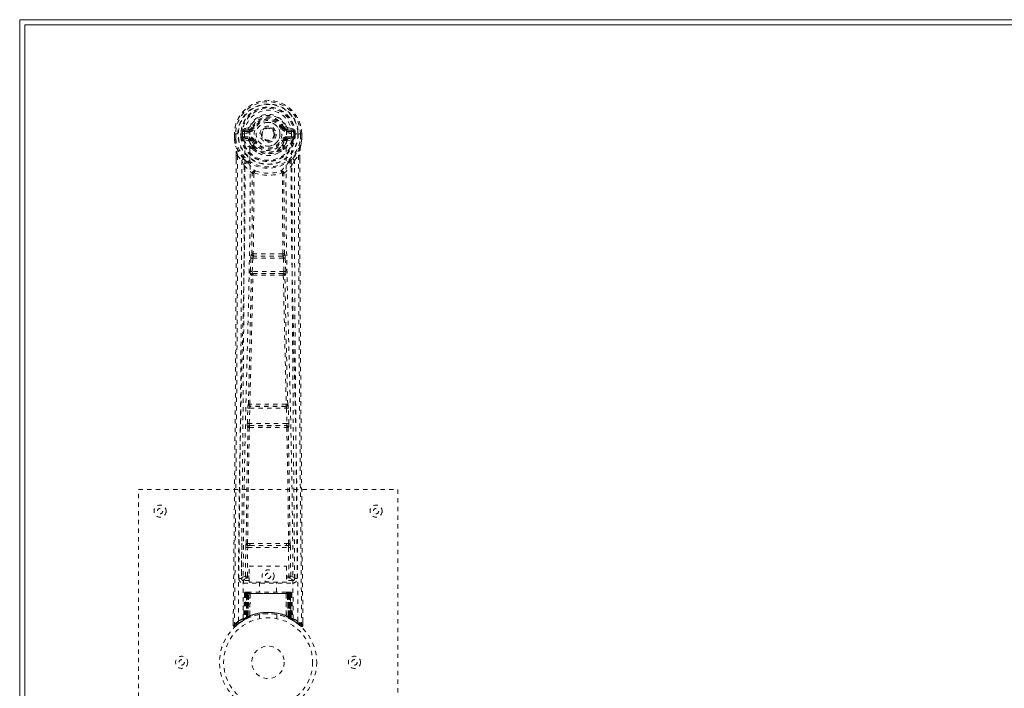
# Model space of a CAD drawing. Header units: inches. Extents: x 25.1 to 108.6, y 43.8 to 73.6.
# Tile 2 of 7: x 25.1 to 47.9, y 58.1 to 73.6. Entities that reach past the tile are written whole.
import ezdxf

# ---------------------------------------------------------------- set-up
doc = ezdxf.new("R2010")
doc.units = ezdxf.units.IN
doc.header["$MEASUREMENT"] = 0
doc.linetypes.add('SLD-Dashed', pattern=[0.075, 0.05, -0.025])
doc.linetypes.add('SLD-Solid', pattern=[0])

msp = doc.modelspace()

# ---------------------------------------------------------------- linework, layer by layer
at = {"color": 7, "linetype": 'SLD-Solid', "lineweight": 15}
for p, q in [((25.106, 73.561), (108.606, 73.561)), ((25.106, 43.811), (25.106, 73.561)), ((25.224, 73.443), (25.224, 43.929)), ((108.488, 73.443), (25.224, 73.443)), ((25.224, 73.443), (108.488, 73.443)), ((25.224, 43.929), (25.224, 73.443))]:
    msp.add_line(p, q, dxfattribs=at)
at = {"color": 7, "linetype": 'SLD-Dashed', "lineweight": 0}
for p, q in [((30.081, 70.918), (30.077, 70.917)), ((30.077, 70.917), (30.077, 70.8)), ((30.078, 70.918), (30.078, 70.8)), ((30.134, 70.917), (30.081, 70.918)), ((30.106, 70.916), (30.107, 70.801)), ((30.157, 70.917), (30.134, 70.917)), ((30.163, 70.917), (30.157, 70.917)), ((30.313, 70.917), (30.163, 70.917)), ((30.228, 70.844), (30.228, 70.916)), ((30.263, 70.916), (30.257, 70.916)), ((30.257, 70.916), (30.258, 70.845)), ((30.263, 70.838), (30.263, 70.916)), ((30.4, 71.061), (30.281, 71.037)), ((30.311, 71.001), (30.427, 71.022)), ((30.311, 71.001), (30.311, 70.971)), ((30.427, 71.001), (30.311, 71.001)), ((30.427, 70.971), (30.311, 70.971)), ((30.427, 71.022), (30.427, 71.001)), ((30.427, 70.971), (30.427, 71.001)), ((30.433, 71.088), (30.487, 71.065)), ((30.483, 71.057), (30.487, 71.065)), ((30.487, 71.065), (30.509, 71.056)), ((31.012, 70.919), (31.013, 70.91)), ((31.013, 70.91), (31.012, 70.895)), ((31.203, 71.056), (31.225, 71.065)), ((31.225, 71.065), (31.229, 71.057)), ((31.285, 71.022), (31.401, 71.001)), ((31.285, 71.022), (31.285, 71.001)), ((31.401, 71.001), (31.285, 71.001)), ((31.285, 70.971), (31.285, 71.001)), ((31.401, 70.971), (31.285, 70.971)), ((31.432, 71.037), (31.313, 71.061)), ((31.399, 70.917), (31.399, 70.917)), ((31.55, 70.917), (31.399, 70.917)), ((31.401, 70.971), (31.401, 71.001)), ((31.449, 70.838), (31.45, 70.916)), ((31.45, 70.916), (31.455, 70.916)), ((31.455, 70.845), (31.455, 70.916)), ((31.485, 70.916), (31.484, 70.844)), ((31.485, 70.916), (31.485, 70.916)), ((31.556, 70.917), (31.55, 70.917)), ((31.579, 70.917), (31.556, 70.917)), ((31.632, 70.918), (31.579, 70.917)), ((31.606, 70.801), (31.606, 70.916)), ((31.636, 70.917), (31.632, 70.918)), ((31.634, 70.8), (31.635, 70.918)), ((31.636, 70.917), (31.635, 70.8)), ((30.077, 70.8), (30.077, 70.796)), ((30.228, 70.844), (30.258, 70.845)), ((30.228, 70.844), (30.228, 70.844)), ((30.258, 70.845), (30.263, 70.826)), ((30.263, 70.826), (30.263, 70.838)), ((30.269, 70.801), (30.273, 70.797)), ((30.283, 70.786), (30.273, 70.797)), ((30.283, 70.786), (30.398, 70.765)), ((30.298, 70.849), (30.298, 70.819)), ((30.298, 70.849), (30.427, 70.849)), ((30.427, 70.794), (30.298, 70.819)), ((30.298, 70.819), (30.427, 70.819)), ((30.427, 70.849), (30.427, 70.819)), ((30.427, 70.794), (30.427, 70.819)), ((30.482, 70.753), (30.475, 70.765)), ((30.509, 70.765), (30.482, 70.753)), ((31.23, 70.753), (31.203, 70.765)), ((31.237, 70.765), (31.23, 70.753)), ((31.285, 70.849), (31.285, 70.819)), ((31.285, 70.849), (31.414, 70.849)), ((31.414, 70.819), (31.285, 70.794)), ((31.285, 70.794), (31.285, 70.819)), ((31.285, 70.819), (31.414, 70.819)), ((31.314, 70.765), (31.43, 70.786)), ((31.414, 70.819), (31.414, 70.849)), ((31.43, 70.786), (31.429, 70.786)), ((31.44, 70.797), (31.43, 70.786)), ((31.43, 70.786), (31.43, 70.786)), ((31.44, 70.797), (31.443, 70.801)), ((31.454, 70.845), (31.449, 70.826)), ((31.449, 70.826), (31.449, 70.838)), ((31.484, 70.844), (31.484, 70.844)), ((31.635, 70.796), (31.635, 70.8)), ((30.485, 70.605), (30.484, 70.627)), ((30.503, 70.559), (30.492, 70.577)), ((30.508, 70.632), (30.508, 70.61)), ((31.204, 70.61), (31.204, 70.632)), ((31.221, 70.577), (31.209, 70.559)), ((31.228, 70.605), (31.228, 70.627)), ((30.12, 70.418), (30.119, 70.316)), ((30.121, 70.417), (30.121, 70.316)), ((30.149, 70.417), (30.245, 70.302)), ((30.305, 70.189), (30.245, 70.302)), ((31.467, 70.302), (31.408, 70.189)), ((31.467, 70.302), (31.563, 70.417)), ((31.592, 70.329), (31.592, 70.417)), ((31.593, 70.418), (31.593, 70.329)), ((30.446, 67.737), (30.458, 68.045)), ((30.458, 68.045), (30.46, 68.079)), ((30.477, 68.136), (30.476, 68.135)), ((30.49, 67.735), (30.502, 68.044)), ((30.502, 68.044), (31.21, 68.044)), ((30.52, 68.089), (30.521, 68.089)), ((31.192, 68.089), (30.52, 68.089)), ((31.191, 68.089), (31.192, 68.089)), ((31.21, 68.044), (31.222, 67.735)), ((31.236, 68.135), (31.235, 68.136)), ((31.255, 68.045), (31.252, 68.079)), ((31.267, 67.737), (31.255, 68.045)), ((31.222, 67.735), (30.49, 67.735)), ((30.469, 67.643), (30.456, 67.647)), ((30.513, 67.686), (30.5, 67.69)), ((30.5, 67.69), (31.212, 67.69)), ((31.212, 67.69), (31.199, 67.686)), ((31.244, 67.643), (31.257, 67.647)), ((30.376, 64.214), (30.387, 64.567)), ((30.401, 64.657), (30.4, 64.657)), ((30.421, 64.213), (30.432, 64.566)), ((30.432, 64.566), (31.281, 64.566)), ((30.445, 64.611), (30.445, 64.611)), ((31.267, 64.611), (30.445, 64.611)), ((31.267, 64.611), (31.267, 64.611)), ((31.281, 64.566), (31.291, 64.213)), ((31.312, 64.657), (31.311, 64.657)), ((31.336, 64.214), (31.325, 64.567)), ((30.383, 64.124), (30.389, 64.122)), ((31.291, 64.213), (30.421, 64.213)), ((30.434, 64.165), (30.428, 64.168)), ((30.428, 64.168), (31.284, 64.168)), ((31.284, 64.168), (31.278, 64.165)), ((31.323, 64.122), (31.329, 64.124)), ((27.856, 54.686), (27.856, 62.686)), ((27.856, 62.686), (33.856, 62.686)), ((33.856, 62.686), (33.856, 54.686)), ((30.247, 61.443), (30.24, 60.629)), ((30.332, 60.683), (30.339, 61.343)), ((30.377, 60.683), (30.384, 61.343)), ((30.43, 61.434), (30.381, 61.433)), ((30.384, 61.343), (31.329, 61.343)), ((30.393, 61.387), (30.44, 61.387)), ((30.44, 61.387), (31.272, 61.387)), ((31.272, 61.387), (31.32, 61.387)), ((31.331, 61.433), (31.282, 61.434)), ((31.329, 61.343), (31.336, 60.683)), ((31.38, 60.683), (31.373, 61.343)), ((31.472, 60.629), (31.465, 61.443)), ((30.419, 60.91), (31.28, 60.91)), ((30.419, 60.544), (30.419, 60.91)), ((31.28, 60.91), (31.28, 60.544)), ((30.24, 60.63), (30.24, 60.628)), ((30.24, 60.628), (30.24, 60.619)), ((30.377, 60.638), (30.377, 60.683)), ((30.419, 60.683), (30.377, 60.683)), ((30.419, 60.638), (30.377, 60.638)), ((31.28, 60.683), (31.336, 60.683)), ((31.28, 60.638), (31.336, 60.638)), ((31.38, 60.683), (31.336, 60.683)), ((31.336, 60.638), (31.336, 60.683)), ((31.472, 60.628), (31.473, 60.63)), ((31.472, 60.619), (31.472, 60.628)), ((30.239, 60.626), (30.243, 60.609)), ((30.284, 60.581), (30.284, 60.52)), ((30.419, 60.581), (30.284, 60.581)), ((30.284, 60.52), (31.428, 60.52)), ((31.28, 60.544), (30.419, 60.544)), ((30.661, 60.544), (30.661, 60.311)), ((31.051, 60.311), (31.051, 60.544)), ((31.428, 60.581), (31.28, 60.581)), ((31.428, 60.52), (31.428, 60.581)), ((31.47, 60.609), (31.473, 60.626)), ((30.31, 60.282), (30.289, 59.677)), ((30.323, 60.282), (30.302, 59.685)), ((30.323, 60.282), (30.31, 60.282)), ((30.344, 60.286), (30.321, 59.692)), ((30.342, 60.282), (30.321, 59.695)), ((30.34, 60.311), (30.337, 60.311)), ((30.342, 60.311), (30.342, 60.311)), ((30.408, 60.282), (30.342, 60.282)), ((30.349, 60.282), (30.348, 59.725)), ((30.349, 60.311), (30.349, 60.309)), ((30.354, 60.311), (30.349, 60.311)), ((30.363, 60.311), (30.353, 60.311)), ((30.354, 60.282), (31.359, 60.282)), ((30.354, 59.728), (30.354, 60.282)), ((30.362, 59.732), (30.362, 60.282)), ((30.367, 60.311), (30.363, 60.311)), ((30.366, 60.282), (30.366, 59.734)), ((31.346, 60.282), (30.366, 60.282)), ((30.438, 60.311), (30.371, 60.311)), ((30.381, 60.282), (30.38, 59.74)), ((30.384, 60.282), (30.381, 60.282)), ((30.384, 60.282), (31.328, 60.282)), ((30.384, 59.742), (30.384, 60.282)), ((30.389, 59.731), (30.408, 60.282)), ((30.41, 60.282), (30.39, 59.731)), ((30.408, 60.282), (30.41, 60.282)), ((30.433, 59.759), (30.438, 60.284)), ((30.44, 60.282), (30.435, 59.761)), ((30.44, 60.282), (30.438, 60.284)), ((31.272, 60.311), (30.44, 60.311)), ((31.273, 60.282), (30.44, 60.282)), ((31.274, 60.284), (31.273, 60.282)), ((31.277, 59.761), (31.273, 60.282)), ((31.341, 60.311), (31.274, 60.311)), ((31.274, 60.284), (31.279, 59.759)), ((31.303, 60.282), (31.304, 60.282)), ((31.322, 59.731), (31.303, 60.282)), ((31.371, 60.282), (31.304, 60.282)), ((31.304, 60.282), (31.323, 59.731)), ((31.332, 60.282), (31.328, 60.282)), ((31.328, 60.282), (31.328, 59.742)), ((31.332, 59.74), (31.332, 60.282)), ((31.35, 60.311), (31.346, 60.311)), ((31.346, 59.734), (31.346, 60.282)), ((31.359, 60.311), (31.35, 60.311)), ((31.35, 60.282), (31.35, 59.732)), ((31.363, 60.311), (31.358, 60.311)), ((31.359, 60.282), (31.359, 59.728)), ((31.364, 59.725), (31.364, 60.282)), ((31.391, 59.692), (31.368, 60.286)), ((31.371, 60.282), (31.391, 59.695)), ((31.376, 60.311), (31.372, 60.311)), ((31.389, 60.282), (31.41, 59.685)), ((31.403, 60.282), (31.389, 60.282)), ((31.403, 60.282), (31.424, 59.677)), ((30.321, 59.695), (30.389, 59.731)), ((30.348, 59.725), (30.354, 59.728)), ((30.361, 59.699), (30.348, 59.725)), ((30.366, 59.702), (30.354, 59.728)), ((30.374, 59.706), (30.362, 59.732)), ((30.378, 59.708), (30.366, 59.734)), ((30.392, 59.714), (30.38, 59.74)), ((30.396, 59.716), (30.384, 59.742)), ((30.39, 59.731), (30.389, 59.731)), ((30.433, 59.759), (30.435, 59.761)), ((30.436, 59.733), (30.439, 59.734)), ((30.656, 59.794), (30.656, 59.697)), ((31.056, 59.697), (31.056, 59.794)), ((31.273, 59.734), (31.276, 59.733)), ((31.277, 59.761), (31.279, 59.759)), ((31.328, 59.742), (31.316, 59.716)), ((31.332, 59.74), (31.32, 59.714)), ((31.323, 59.731), (31.322, 59.731)), ((31.323, 59.731), (31.391, 59.695)), ((31.346, 59.734), (31.334, 59.708)), ((31.35, 59.732), (31.338, 59.706)), ((31.359, 59.728), (31.346, 59.702)), ((31.364, 59.725), (31.351, 59.699)), ((31.359, 59.728), (31.364, 59.725)), ((30.05, 59.63), (30.049, 59.545)), ((30.049, 59.545), (30.079, 59.544)), ((30.099, 59.522), (30.201, 59.603)), ((30.21, 59.61), (30.271, 59.647)), ((30.274, 59.652), (30.288, 59.66)), ((30.289, 59.677), (30.302, 59.685)), ((30.306, 59.67), (30.372, 59.705)), ((30.329, 59.702), (30.334, 59.7)), ((30.361, 59.699), (30.352, 59.695)), ((30.366, 59.702), (30.361, 59.699)), ((30.392, 59.714), (30.366, 59.702)), ((30.372, 59.705), (30.374, 59.705)), ((30.374, 59.706), (30.378, 59.708)), ((31.32, 59.714), (31.316, 59.716)), ((31.334, 59.708), (31.338, 59.706)), ((31.339, 59.705), (31.34, 59.705)), ((31.34, 59.705), (31.407, 59.67)), ((31.351, 59.699), (31.346, 59.702)), ((31.41, 59.685), (31.424, 59.677)), ((31.425, 59.66), (31.438, 59.652)), ((31.663, 59.545), (31.662, 59.629))]:
    msp.add_line(p, q, dxfattribs=at)
at = {"color": 7, "linetype": 'SLD-Dashed', "lineweight": 0, "flags": 128}
for points in [[(30.431, 70.947), (30.436, 71.025), (30.459, 71.1), (30.498, 71.17), (30.552, 71.231), (30.617, 71.281), (30.692, 71.317), (30.773, 71.339), (30.856, 71.347), (30.94, 71.339), (31.02, 71.317), (31.095, 71.281), (31.161, 71.231), (31.214, 71.17), (31.254, 71.1), (31.276, 71.025), (31.282, 70.947)], [(30.077, 70.917), (30.076, 70.917), (30.077, 70.917), (30.08, 70.917), (30.083, 70.917), (30.088, 70.917), (30.094, 70.917), (30.1, 70.916), (30.106, 70.916)], [(30.168, 59.638), (30.174, 61.229), (30.192, 62.818), (30.223, 64.405), (30.26, 65.987), (30.29, 67.227), (30.313, 68.463), (30.323, 69.693), (30.313, 70.917)], [(30.311, 70.971), (30.288, 70.976), (30.268, 70.989)], [(30.277, 59.694), (30.284, 61.28), (30.304, 62.865), (30.337, 64.447), (30.377, 66.026), (30.409, 67.263), (30.433, 68.497), (30.443, 69.725), (30.431, 70.947)], [(30.537, 71.044), (30.532, 71.046), (30.527, 71.049), (30.522, 71.051), (30.518, 71.052), (30.514, 71.054), (30.512, 71.055), (30.51, 71.056), (30.509, 71.056)], [(31.175, 71.044), (31.181, 71.046), (31.186, 71.049), (31.19, 71.051), (31.194, 71.052), (31.198, 71.054), (31.2, 71.055), (31.202, 71.056), (31.203, 71.056)], [(31.435, 59.694), (31.429, 61.28), (31.408, 62.865), (31.376, 64.447), (31.335, 66.026), (31.304, 67.263), (31.279, 68.497), (31.27, 69.725), (31.282, 70.947)], [(31.544, 59.638), (31.539, 61.229), (31.52, 62.818), (31.49, 64.405), (31.452, 65.987), (31.422, 67.227), (31.399, 68.463), (31.389, 69.693), (31.399, 70.917)], [(31.444, 70.989), (31.425, 70.976), (31.401, 70.971)], [(31.455, 70.916), (31.458, 70.916), (31.465, 70.916), (31.474, 70.916), (31.485, 70.916)], [(31.606, 70.916), (31.613, 70.916), (31.619, 70.917), (31.624, 70.917), (31.629, 70.917), (31.633, 70.917), (31.635, 70.917), (31.636, 70.917), (31.636, 70.917)], [(30.077, 70.796), (30.078, 70.796), (30.08, 70.797), (30.083, 70.797), (30.087, 70.798), (30.091, 70.798), (30.096, 70.799), (30.101, 70.8), (30.107, 70.801)], [(30.107, 70.801), (30.1, 70.801), (30.094, 70.801), (30.089, 70.801), (30.084, 70.801), (30.08, 70.8), (30.078, 70.8), (30.077, 70.8), (30.077, 70.8)], [(30.077, 70.8), (30.09, 70.705), (30.106, 70.63)], [(30.077, 70.796), (30.089, 70.708), (30.107, 70.619)], [(30.258, 70.845), (30.258, 70.845), (30.258, 70.845)], [(30.263, 70.838), (30.28, 70.846), (30.298, 70.849)], [(30.425, 70.742), (30.412, 70.76), (30.398, 70.765)], [(30.484, 70.627), (30.454, 70.678), (30.425, 70.742)], [(30.482, 70.753), (30.508, 70.693), (30.537, 70.645)], [(30.537, 70.776), (30.532, 70.774), (30.527, 70.772), (30.522, 70.77), (30.518, 70.768), (30.514, 70.767), (30.512, 70.766), (30.51, 70.765), (30.509, 70.765)], [(31.175, 70.776), (31.181, 70.774), (31.186, 70.772), (31.19, 70.77), (31.194, 70.768), (31.198, 70.767), (31.2, 70.766), (31.202, 70.765), (31.203, 70.765)], [(31.228, 70.627), (31.259, 70.678), (31.287, 70.742)], [(31.287, 70.742), (31.3, 70.76), (31.314, 70.765)], [(31.414, 70.849), (31.433, 70.846), (31.449, 70.838)], [(31.455, 70.845), (31.455, 70.845), (31.454, 70.845)], [(31.484, 70.844), (31.474, 70.844), (31.465, 70.845), (31.458, 70.845), (31.455, 70.845)], [(31.605, 70.619), (31.622, 70.698), (31.635, 70.796)], [(31.635, 70.8), (31.636, 70.8), (31.635, 70.8), (31.632, 70.8), (31.628, 70.801), (31.624, 70.801), (31.618, 70.801), (31.612, 70.801), (31.606, 70.801)], [(31.635, 70.796), (31.634, 70.796), (31.632, 70.797), (31.629, 70.797), (31.626, 70.798), (31.621, 70.798), (31.616, 70.799), (31.611, 70.8), (31.606, 70.801)], [(31.635, 70.8), (31.623, 70.705), (31.607, 70.63)], [(30.106, 70.63), (30.106, 70.625), (30.107, 70.619)], [(30.288, 70.341), (30.187, 70.465), (30.107, 70.619)], [(30.503, 70.559), (30.578, 70.5), (30.629, 70.474)], [(31.083, 70.474), (31.134, 70.5), (31.209, 70.559)], [(31.425, 70.341), (31.525, 70.465), (31.605, 70.619)], [(31.605, 70.619), (31.607, 70.625), (31.607, 70.63)], [(30.119, 70.316), (30.117, 67.7), (30.1, 64.984), (30.075, 62.262), (30.049, 59.545)], [(30.149, 70.417), (30.15, 69.603), (30.15, 68.754), (30.147, 67.87), (30.144, 67.068), (30.141, 66.551), (30.137, 66.009), (30.133, 65.442), (30.129, 64.879), (30.125, 64.391), (30.119, 63.744), (30.113, 63.056), (30.106, 62.327), (30.099, 61.65), (30.079, 59.544)], [(30.12, 70.418), (30.119, 70.418), (30.12, 70.418), (30.122, 70.417), (30.126, 70.417), (30.131, 70.417), (30.137, 70.417), (30.143, 70.417), (30.149, 70.417)], [(30.245, 70.302), (30.246, 69.561), (30.244, 68.789), (30.241, 67.986), (30.237, 67.22), (30.232, 66.445), (30.226, 65.669), (30.22, 64.913), (30.214, 64.188), (30.207, 63.512), (30.2, 62.755), (30.193, 62.046), (30.186, 61.349), (30.179, 60.626)], [(30.383, 70.253), (30.392, 70.244), (30.398, 70.238)], [(31.315, 70.238), (31.32, 70.244), (31.329, 70.253)], [(31.533, 60.626), (31.529, 61.002), (31.525, 61.431), (31.521, 61.901), (31.517, 62.326), (31.514, 62.548), (31.512, 62.771), (31.51, 62.993), (31.508, 63.246), (31.505, 63.501), (31.503, 63.748), (31.498, 64.252), (31.494, 64.72), (31.49, 65.152), (31.487, 65.575), (31.483, 66.065), (31.477, 66.905), (31.472, 67.754), (31.469, 68.631), (31.467, 69.485), (31.467, 70.302)], [(31.563, 70.417), (31.562, 69.679), (31.563, 68.898), (31.564, 68.075), (31.568, 67.21), (31.572, 66.413), (31.578, 65.583), (31.579, 65.393), (31.581, 65.2), (31.583, 65.006), (31.584, 64.873), (31.585, 64.743), (31.586, 64.608), (31.587, 64.467), (31.591, 64.013), (31.596, 63.508), (31.601, 62.953), (31.604, 62.602), (31.608, 62.23), (31.612, 61.827), (31.615, 61.451), (31.62, 60.96), (31.624, 60.525), (31.628, 60.143), (31.631, 59.817), (31.633, 59.545)], [(31.563, 70.417), (31.569, 70.417), (31.575, 70.417), (31.581, 70.417), (31.586, 70.417), (31.59, 70.417), (31.592, 70.418), (31.593, 70.418), (31.593, 70.418)], [(31.593, 70.329), (31.595, 67.701), (31.613, 64.982), (31.637, 62.264), (31.663, 59.545)], [(30.305, 70.189), (30.296, 67.002), (30.27, 63.814), (30.239, 60.626)], [(30.305, 70.189), (30.389, 70.091), (30.486, 70.005)], [(30.477, 68.136), (30.488, 69.068), (30.489, 69.996)], [(30.534, 70.014), (30.529, 70.023), (30.523, 70.03), (30.515, 70.033), (30.507, 70.033), (30.499, 70.03), (30.493, 70.024), (30.488, 70.015), (30.486, 70.005)], [(30.524, 70.003), (30.524, 69.073), (30.513, 68.141)], [(30.534, 70.014), (30.528, 70.01), (30.525, 70.007), (30.525, 70.005), (30.524, 70.003)], [(31.226, 70.005), (31.224, 70.015), (31.22, 70.024), (31.213, 70.03), (31.206, 70.033), (31.198, 70.033), (31.19, 70.03), (31.183, 70.023), (31.178, 70.014)], [(31.188, 70.003), (31.188, 70.005), (31.187, 70.007), (31.185, 70.01), (31.178, 70.014)], [(31.2, 68.141), (31.189, 69.073), (31.188, 70.003)], [(31.235, 68.136), (31.225, 69.068), (31.224, 69.996)], [(31.226, 70.005), (31.324, 70.091), (31.408, 70.189)], [(31.473, 60.626), (31.442, 63.814), (31.416, 67.002), (31.408, 70.189)], [(30.458, 68.045), (30.463, 68.045), (30.473, 68.045), (30.487, 68.044), (30.502, 68.044)], [(30.502, 68.044), (30.503, 68.052), (30.505, 68.061), (30.509, 68.075), (30.514, 68.085), (30.517, 68.087), (30.519, 68.088), (30.52, 68.089)], [(31.21, 68.044), (31.218, 68.044), (31.226, 68.044), (31.233, 68.045), (31.239, 68.045), (31.245, 68.045), (31.249, 68.045), (31.253, 68.045), (31.255, 68.045)], [(30.446, 67.737), (30.448, 67.737), (30.451, 67.736), (30.455, 67.736), (30.461, 67.736), (30.467, 67.736), (30.474, 67.735), (30.482, 67.735), (30.49, 67.735)], [(30.5, 67.69), (30.495, 67.694), (30.492, 67.704), (30.49, 67.718), (30.49, 67.726), (30.49, 67.735)], [(31.222, 67.735), (31.223, 67.726), (31.223, 67.718), (31.221, 67.704), (31.217, 67.694), (31.212, 67.69)], [(31.222, 67.735), (31.23, 67.735), (31.238, 67.735), (31.245, 67.736), (31.252, 67.736), (31.257, 67.736), (31.262, 67.736), (31.265, 67.737), (31.267, 67.737)], [(30.401, 64.657), (30.436, 66.152), (30.469, 67.643)], [(30.435, 64.66), (30.471, 66.156), (30.504, 67.647)], [(31.208, 67.647), (31.241, 66.156), (31.277, 64.66)], [(31.311, 64.657), (31.276, 66.152), (31.244, 67.643)], [(30.387, 64.567), (30.389, 64.6), (30.389, 64.602)], [(30.387, 64.567), (30.389, 64.567), (30.392, 64.567), (30.396, 64.567), (30.402, 64.567), (30.408, 64.566), (30.416, 64.566), (30.424, 64.566), (30.432, 64.566)], [(30.405, 64.637), (30.404, 64.64), (30.401, 64.657)], [(31.281, 64.566), (31.289, 64.566), (31.297, 64.566), (31.304, 64.566), (31.311, 64.567), (31.316, 64.567), (31.321, 64.567), (31.324, 64.567), (31.325, 64.567)], [(31.325, 64.567), (31.323, 64.6), (31.323, 64.602)], [(30.349, 61.432), (30.365, 62.778), (30.389, 64.122)], [(30.376, 64.214), (30.378, 64.214), (30.381, 64.214), (30.385, 64.214), (30.391, 64.214), (30.398, 64.214), (30.405, 64.213), (30.413, 64.213), (30.421, 64.213)], [(30.381, 61.433), (30.398, 62.779), (30.423, 64.124)], [(31.289, 64.124), (31.314, 62.779), (31.331, 61.433)], [(31.291, 64.213), (31.3, 64.213), (31.307, 64.213), (31.315, 64.214), (31.321, 64.214), (31.327, 64.214), (31.331, 64.214), (31.334, 64.214), (31.336, 64.214)], [(31.364, 61.432), (31.348, 62.778), (31.323, 64.122)], [(30.339, 61.343), (30.343, 61.343), (30.354, 61.343), (30.368, 61.343), (30.384, 61.343)], [(30.393, 61.387), (30.376, 61.391), (30.365, 61.398)], [(30.43, 61.434), (30.642, 61.434), (30.856, 61.434), (31.071, 61.434), (31.282, 61.434)], [(30.44, 61.387), (30.644, 61.387), (30.85, 61.387), (31.062, 61.387), (31.272, 61.387)], [(31.329, 61.343), (31.344, 61.343), (31.359, 61.343), (31.369, 61.343), (31.373, 61.343)], [(30.332, 60.683), (30.263, 60.655), (30.242, 60.629)], [(30.284, 60.581), (30.308, 60.609), (30.377, 60.638)], [(30.332, 60.683), (30.337, 60.683), (30.347, 60.683), (30.361, 60.683), (30.377, 60.683)], [(31.336, 60.638), (31.405, 60.609), (31.428, 60.581)], [(31.473, 60.626), (31.45, 60.655), (31.38, 60.683)], [(30.31, 60.282), (30.313, 60.282), (30.321, 60.282), (30.334, 60.282), (30.349, 60.282)], [(30.362, 60.282), (30.348, 60.282), (30.335, 60.282), (30.327, 60.282), (30.323, 60.282)], [(30.342, 60.282), (30.342, 60.282), (30.344, 60.282), (30.347, 60.282), (30.352, 60.282), (30.358, 60.282), (30.365, 60.282), (30.373, 60.282), (30.381, 60.282)], [(30.363, 60.31), (30.359, 60.31), (30.356, 60.311), (30.355, 60.311), (30.355, 60.311)], [(30.42, 60.301), (30.413, 60.292), (30.41, 60.282)], [(30.438, 60.284), (30.423, 60.298), (30.42, 60.301)], [(31.274, 60.284), (31.289, 60.298), (31.293, 60.301)], [(31.303, 60.282), (31.299, 60.292), (31.293, 60.301)], [(31.332, 60.282), (31.34, 60.282), (31.347, 60.282), (31.354, 60.282), (31.36, 60.282), (31.365, 60.282), (31.369, 60.282), (31.371, 60.282), (31.371, 60.282)], [(31.342, 60.311), (31.341, 60.311), (31.339, 60.311)], [(31.357, 60.311), (31.357, 60.311), (31.356, 60.311), (31.354, 60.31), (31.35, 60.31)], [(31.389, 60.282), (31.386, 60.282), (31.377, 60.282), (31.365, 60.282), (31.35, 60.282)], [(31.371, 60.311), (31.371, 60.311), (31.37, 60.311), (31.367, 60.31), (31.363, 60.31)], [(31.364, 60.282), (31.379, 60.282), (31.391, 60.282), (31.4, 60.282), (31.403, 60.282)], [(31.371, 60.282), (31.37, 60.289), (31.369, 60.291)], [(30.052, 59.545), (30.054, 59.537), (30.058, 59.53), (30.063, 59.523), (30.069, 59.518), (30.076, 59.515), (30.084, 59.515), (30.091, 59.517), (30.097, 59.521)], [(31.39, 59.679), (31.384, 59.683), (31.351, 59.699)], [(31.393, 59.688), (31.392, 59.694), (31.392, 59.696)], [(31.43, 59.659), (31.424, 59.67), (31.419, 59.684)], [(31.423, 59.671), (31.422, 59.677), (31.422, 59.678)], [(31.633, 59.544), (31.625, 59.536), (31.619, 59.529), (31.614, 59.524), (31.613, 59.522)], [(31.615, 59.525), (31.622, 59.521), (31.63, 59.518), (31.638, 59.518), (31.646, 59.519), (31.653, 59.523), (31.658, 59.528), (31.661, 59.535), (31.663, 59.542)], [(31.663, 59.545), (31.662, 59.545), (31.661, 59.545), (31.654, 59.544), (31.645, 59.545), (31.639, 59.545), (31.633, 59.544)]]:
    msp.add_lwpolyline(points, dxfattribs=at)
at = {"color": 7, "linetype": 'SLD-Dashed', "lineweight": 0}
for centre, radius in [((30.856, 70.91), 0.7), ((30.856, 70.91), 0.69), ((30.856, 70.91), 0.623), ((30.856, 70.91), 0.32), ((30.856, 70.91), 0.275), ((30.856, 70.91), 0.188), ((30.856, 70.91), 0.157), ((30.856, 70.91), 0.142), ((30.856, 70.91), 0.139), ((30.856, 70.91), 0.138), ((28.356, 62.186), 0.14), ((28.356, 62.186), 0.0625), ((33.356, 62.186), 0.14), ((33.356, 62.186), 0.0625), ((30.856, 60.686), 0.14), ((30.856, 60.686), 0.0625), ((30.856, 58.686), 1.125), ((30.856, 58.686), 1.03), ((30.856, 58.686), 0.375), ((28.856, 58.686), 0.141), ((32.856, 58.686), 0.141), ((28.856, 58.686), 0.0625), ((32.856, 58.686), 0.0625)]:
    msp.add_circle(centre, radius, dxfattribs=at)
for centre, radius, start, end in [((30.856, 70.91), 0.78, 0, 179.4852), ((30.856, 70.91), 0.78, 0.5288, 179.4712), ((30.856, 70.91), 0.75, 0.4561, 179.5439), ((30.856, 70.91), 0.629, 0.5444, 179.4556), ((30.856, 70.91), 0.599, 0.5443, 179.4557), ((30.856, 70.923), 0.543, 359.3659, 180.6341), ((30.856, 70.91), 0.459, 22.774, 157.226), ((30.856, 70.91), 0.4, 22.774, 157.226), ((30.856, 70.91), 0.376, 22.774, 157.226), ((30.856, 70.91), 0.346, 22.7741, 157.2259), ((30.856, 70.91), 0.275, 89.9999, 270.0001), ((30.856, 70.91), 0.275, 269.9999, 90.0001), ((30.251, 71.788), 0.872, 268.4822, 270.4289), ((30.856, 70.91), 0.593, 172.3909, 179.4476), ((30.472, 70.961), 0.206, 158.349, 172.3353), ((30.31, 71.031), 0.0299, 167.8922, 271.9518), ((30.429, 70.705), 0.242, 89.735, 118.8261), ((30.428, 71.052), 0.0301, 162.3463, 268.5761), ((30.391, 71.106), 0.0455, 281.3464, 337.4806), ((30.421, 71.093), 0.0715, 274.778, 329.7637), ((30.427, 71.09), 0.089, 270, 337.226), ((30.427, 71.09), 0.119, 269.9999, 337.2257), ((31.285, 71.09), 0.119, 202.7743, 270.0001), ((31.285, 71.09), 0.089, 202.774, 270), ((30.71, 72.369), 1.402, 291.5624, 293.988), ((31.291, 71.093), 0.0714, 210.317, 265.246), ((31.322, 71.106), 0.0455, 202.5327, 258.6443), ((31.281, 70.698), 0.249, 61.7052, 89.8625), ((31.284, 71.052), 0.0301, 271.4556, 17.622), ((31.402, 71.031), 0.0299, 268.0458, 12.1101), ((31.24, 70.961), 0.206, 7.6623, 21.6592), ((30.856, 70.91), 0.593, 0.5524, 7.6091), ((30.107, 70.801), 0.03, 180.2178, 185.2738), ((30.856, 70.91), 0.787, 188.3239, 351.6761), ((30.856, 70.91), 0.758, 188.3238, 351.6762), ((30.856, 70.91), 0.632, 186.0642, 353.9358), ((30.856, 70.91), 0.602, 186.2697, 353.7303), ((30.347, 70.833), 0.0842, 185.3893, 202.6367), ((30.297, 70.789), 0.0305, 89.04, 156.175), ((30.724, 71.005), 0.497, 204.8156, 243.6291), ((30.663, 71.006), 0.439, 210.0688, 246.0866), ((30.428, 70.765), 0.0299, 91.0453, 179.005), ((30.456, 70.737), 0.031, 31.5915, 170.0524), ((30.427, 70.73), 0.119, 22.7738, 90.0006), ((30.427, 70.73), 0.089, 22.774, 90), ((30.425, 70.738), 0.0567, 28.2264, 87.982), ((30.856, 70.91), 0.376, 202.774, 337.226), ((30.856, 70.91), 0.346, 202.7741, 337.2259), ((30.856, 70.91), 0.157, 245.1542, 290.0596), ((31.285, 70.73), 0.119, 89.9994, 157.2262), ((30.791, 70.906), 0.465, 325.8398, 340.7926), ((31.285, 70.73), 0.089, 90, 157.226), ((30.993, 71.001), 0.491, 296.1278, 335.5123), ((31.049, 71.006), 0.44, 293.9343, 329.9021), ((31.256, 70.737), 0.031, 10.1654, 148.1969), ((31.287, 70.738), 0.0565, 91.9496, 151.5717), ((31.284, 70.765), 0.0299, 0.9924, 88.9527), ((31.415, 70.789), 0.0306, 23.8325, 90.9567), ((31.335, 70.841), 0.115, 339.6997, 352.2743), ((28.918, 70.446), 1.202, 358.6564, 8.815), ((26.53, 69.778), 3.675, 10.0102, 13.2381), ((30.515, 70.624), 0.0305, 43.9332, 174.3703), ((30.506, 70.582), 0.0505, 88.2705, 115.7507), ((30.507, 70.559), 0.0506, 88.2464, 115.6864), ((30.529, 70.601), 0.0444, 175.0068, 212.6962), ((30.543, 70.554), 0.0404, 127.2209, 172.6945), ((30.536, 70.608), 0.0371, 89.2781, 139.8308), ((30.856, 70.922), 0.453, 219.7483, 320.2509), ((30.541, 70.611), 0.0326, 181.6356, 227.8339), ((30.856, 70.948), 0.494, 226.9722, 313.0278), ((30.856, 70.904), 0.411, 219.0115, 320.9885), ((30.856, 70.892), 0.476, 241.4727, 298.5264), ((31.198, 70.624), 0.0305, 5.6294, 136.0671), ((31.176, 70.608), 0.0371, 40.1667, 90.7248), ((31.171, 70.611), 0.0326, 312.1631, 358.3674), ((31.169, 70.554), 0.0404, 7.3155, 52.7691), ((31.206, 70.582), 0.0504, 64.2098, 91.7658), ((31.206, 70.559), 0.0506, 64.3261, 91.7434), ((31.183, 70.601), 0.0444, 327.3963, 5.0007), ((35.185, 69.777), 3.678, 166.7624, 169.9881), ((32.795, 70.446), 1.202, 171.1878, 181.3421), ((30.708, 69.853), 0.644, 130.7421, 135.9109), ((31.831, 71.915), 2.204, 225.5691, 228.9423), ((30.365, 70.187), 0.0608, 58.031, 177.6188), ((31.124, 70.748), 0.887, 215.0281, 230.8702), ((30.588, 70.748), 0.888, 309.1315, 324.97), ((31.347, 70.187), 0.0608, 2.3802, 121.9723), ((29.881, 71.916), 2.205, 311.058, 314.4301), ((31.004, 69.853), 0.644, 44.0904, 49.2595), ((30.547, 70.001), 0.0608, 73.4583, 176.3312), ((30.474, 69.997), 0.0143, 356.6437, 32.4488), ((30.521, 69.924), 0.0795, 87.4897, 113.9486), ((30.611, 69.996), 0.0786, 126.2624, 166.6727), ((30.856, 70.924), 0.965, 250.5266, 289.4745), ((30.856, 70.851), 0.844, 249.7728, 290.2273), ((31.165, 70.001), 0.0608, 3.6694, 106.5427), ((31.102, 69.996), 0.0786, 13.3246, 53.7403), ((31.192, 69.924), 0.0795, 66.0574, 92.5057), ((31.238, 69.997), 0.0143, 147.5512, 183.3563), ((30.553, 68.083), 0.0933, 145.8671, 182.4621), ((30.521, 68.134), 0.0451, 177.8532, 268.9602), ((30.507, 68.052), 0.0889, 86.1825, 109.6193), ((30.522, 68.134), 0.0451, 177.8516, 268.9539), ((30.599, 68.128), 0.0873, 171.8105, 206.8108), ((30.856, 35.418), 32.724, 89.399, 90.6009), ((30.856, 34.708), 33.383, 89.4253, 90.5747), ((31.113, 68.128), 0.0872, 333.1893, 8.1944), ((31.19, 68.134), 0.0451, 271.0472, 2.1503), ((31.191, 68.134), 0.0451, 271.0442, 2.1424), ((31.152, 68.046), 0.0588, 357.832, 46.6349), ((31.206, 68.053), 0.088, 70.2459, 93.9523), ((31.159, 68.083), 0.0933, 357.5338, 34.1335), ((30.608, 67.71), 0.165, 170.5911, 202.3692), ((31.104, 67.71), 0.165, 337.637, 9.4027), ((30.501, 67.645), 0.0451, 90.8625, 177.5117), ((30.514, 67.641), 0.0451, 90.8986, 177.3955), ((30.498, 67.556), 0.0919, 86.0233, 108.5447), ((30.565, 67.654), 0.0607, 148.3039, 186.2258), ((30.856, 104.667), 37.021, 269.4551, 270.5446), ((30.856, 100.565), 32.881, 269.4018, 270.5982), ((31.199, 67.641), 0.0451, 2.598, 89.1078), ((31.147, 67.654), 0.0612, 353.9391, 31.5379), ((31.215, 67.556), 0.092, 71.4651, 93.9888), ((31.211, 67.645), 0.0451, 2.4896, 89.1362), ((30.507, 64.606), 0.118, 154.6474, 182.0156), ((30.445, 64.656), 0.0451, 178.3754, 269.3668), ((30.427, 64.535), 0.125, 86.4437, 102.2366), ((30.445, 64.654), 0.0433, 202.7746, 270.2208), ((30.494, 64.572), 0.0626, 141.5423, 185.5211), ((30.504, 64.649), 0.0697, 170.9172, 213.0641), ((30.856, 31.093), 33.569, 89.2813, 90.7188), ((30.856, 31.264), 33.35, 89.2944, 90.7056), ((31.208, 64.649), 0.0697, 326.9386, 9.0802), ((31.266, 64.656), 0.0451, 270.6354, 1.6283), ((31.267, 64.656), 0.0451, 270.6333, 1.6275), ((31.218, 64.572), 0.0626, 354.4769, 38.4597), ((31.285, 64.537), 0.123, 77.6607, 93.6591), ((31.206, 64.606), 0.118, 357.9828, 25.3698), ((30.596, 64.187), 0.222, 172.8819, 196.3598), ((30.429, 64.123), 0.0451, 90.555, 178.0605), ((30.434, 64.12), 0.0451, 90.5785, 178.0288), ((30.415, 63.988), 0.136, 86.7378, 101.113), ((30.479, 64.199), 0.0601, 166.8954, 211.4075), ((30.479, 64.132), 0.0567, 143.3873, 187.521), ((30.856, 100.256), 36.134, 269.3135, 270.6865), ((30.856, 97.194), 33.031, 269.2676, 270.7324), ((31.278, 64.12), 0.0451, 1.9682, 89.4245), ((31.233, 64.132), 0.057, 352.6071, 36.4907), ((31.233, 64.199), 0.0601, 328.6021, 13.0949), ((31.284, 64.123), 0.0451, 1.9426, 89.4419), ((31.297, 63.989), 0.136, 78.8635, 93.2828), ((31.116, 64.187), 0.222, 343.6402, 7.1211), ((30.628, 61.357), 0.289, 164.9821, 182.646), ((30.387, 61.43), 0.0384, 177.0821, 235.3579), ((30.375, 61.175), 0.258, 88.4487, 95.7721), ((30.457, 61.427), 0.0757, 175.3524, 211.8344), ((30.461, 61.35), 0.0773, 151.6218, 185.4605), ((30.495, 61.423), 0.0652, 170.5523, 213.5391), ((31.218, 61.423), 0.0652, 326.4374, 9.4352), ((31.256, 61.427), 0.075, 327.9981, 4.8139), ((31.318, 61.432), 0.0456, 271.9222, 359.0019), ((31.252, 61.35), 0.0773, 354.5349, 28.3819), ((31.338, 61.175), 0.258, 84.2219, 91.5576), ((31.085, 61.357), 0.289, 357.3487, 15.0233), ((30.377, 60.683), 0.0451, 179.6152, 269.5767), ((31.335, 60.683), 0.0451, 270.4267, 0.357), ((30.221, 63.491), 2.865, 269.1596, 270.3596), ((30.284, 60.625), 0.105, 179.3659, 270.0808), ((30.284, 60.625), 0.045, 202.0085, 269.9791), ((31.428, 60.625), 0.105, 269.913, 0.6402), ((31.428, 60.625), 0.045, 270.02, 337.9893), ((31.491, 63.496), 2.87, 269.642, 270.8399), ((30.34, 60.281), 0.03, 90.0043, 178.0067), ((30.341, 60.281), 0.0305, 110.7116, 177.6429), ((30.353, 60.281), 0.03, 113.5027, 178.0116), ((30.354, 60.28), 0.0315, 89.3072, 122.3743), ((30.376, 60.276), 0.0353, 81.8111, 170.6796), ((30.371, 60.281), 0.03, 90.064, 178.0682), ((30.371, 60.427), 0.12, 255.9123, 259.5525), ((30.761, 60.289), 0.407, 176.9213, 180.9985), ((31.211, 60.286), 0.849, 178.4133, 180.2206), ((30.789, 60.289), 0.422, 177.0374, 180.966), ((30.823, 60.289), 0.442, 177.1657, 180.9212), ((30.83, 60.289), 0.446, 177.1813, 180.9057), ((30.438, 60.281), 0.0299, 90.1887, 178.2046), ((30.441, 60.285), 0.0266, 90.8036, 141.4473), ((31.272, 60.285), 0.0265, 38.3698, 89.3835), ((31.274, 60.281), 0.0299, 1.7998, 89.8113), ((30.885, 60.289), 0.443, 359.088, 2.8343), ((30.89, 60.289), 0.442, 359.0834, 2.8389), ((31.341, 60.281), 0.03, 1.9292, 89.9386), ((30.921, 60.289), 0.425, 359.0508, 2.9551), ((30.928, 60.289), 0.422, 359.0352, 2.9707), ((30.952, 60.289), 0.407, 358.991, 3.0706), ((31.359, 60.28), 0.0315, 57.9471, 90.6841), ((30.545, 60.286), 0.818, 359.7658, 1.6405), ((31.359, 60.281), 0.03, 1.9735, 66.5687), ((31.373, 60.281), 0.03, 1.9978, 89.9956), ((31.371, 60.281), 0.0305, 2.3531, 69.3807), ((30.856, 58.686), 1.158, 47.8714, 132.1369), ((30.856, 58.654), 1.19, 60.8801, 119.1199), ((30.846, 59.052), 0.837, 126.4732, 131.7427), ((30.856, 58.686), 1.127, 60.4733, 119.5267), ((30.831, 59.074), 0.808, 125.5361, 130.9176), ((30.836, 59.074), 0.807, 124.3671, 129.6504), ((30.856, 58.687), 1.155, 64.2141, 115.7859), ((30.856, 58.687), 1.155, 64.9105, 115.0895), ((30.359, 59.731), 0.0297, 295.5238, 358.5242), ((30.361, 59.732), 0.0297, 295.4502, 358.5241), ((30.747, 58.921), 0.868, 113.558, 115.4834), ((30.856, 58.687), 1.155, 65.8866, 114.1134), ((30.813, 59.134), 0.732, 121.2353, 125.2467), ((30.407, 59.743), 0.031, 340.2251, 31.685), ((30.856, 58.723), 1.12, 67.9257, 112.0743), ((30.406, 59.743), 0.0345, 344.8325, 31.0439), ((31.307, 59.743), 0.0345, 148.9453, 195.1685), ((31.305, 59.743), 0.0311, 148.3237, 199.6376), ((30.898, 59.132), 0.734, 54.7606, 58.7628), ((31.352, 59.732), 0.0297, 181.4759, 244.5498), ((31.353, 59.731), 0.0297, 181.4743, 244.4778), ((30.869, 59.064), 0.819, 50.3879, 55.5947), ((30.879, 59.072), 0.811, 49.0923, 54.454), ((30.867, 59.053), 0.836, 48.2551, 53.5313), ((30.854, 58.647), 1.206, 124.679, 131.8732), ((30.079, 59.544), 0.03, 179.4701, 312.151), ((30.136, 59.575), 0.0641, 208.6881, 235.7133), ((30.852, 58.692), 1.12, 124.6365, 132.1027), ((30.841, 58.453), 1.364, 114.4492, 119.5849), ((30.198, 59.639), 0.03, 180.2591, 304.0791), ((30.856, 58.687), 1.126, 119.5246, 124.6599), ((30.259, 59.678), 0.03, 301.0862, 358.0106), ((30.318, 59.706), 0.0429, 197.0111, 245.8256), ((30.272, 59.686), 0.0299, 300.3009, 358.0971), ((30.709, 58.939), 0.835, 118.79, 120.3499), ((30.305, 59.827), 0.137, 269.4081, 293.5146), ((30.291, 59.696), 0.0299, 299.2498, 358.1944), ((30.337, 59.808), 0.109, 271.2479, 300.4797), ((30.861, 58.696), 1.117, 60.758, 65.7316), ((30.846, 58.665), 1.154, 59.924, 63.9568), ((30.936, 58.825), 0.968, 59.6332, 62.511), ((31.421, 59.696), 0.0299, 181.8015, 240.7465), ((31.421, 59.696), 0.03, 196.8818, 241.236), ((31.44, 59.686), 0.0299, 181.8979, 239.7041), ((31.394, 59.706), 0.0429, 294.1644, 342.9962), ((30.856, 58.687), 1.127, 55.3416, 60.4739), ((31.473, 59.713), 0.0707, 211.4619, 238.89), ((30.854, 58.683), 1.131, 58.9269, 59.8035), ((31.454, 59.678), 0.03, 181.9787, 238.9245), ((30.87, 58.45), 1.366, 60.4193, 65.5465), ((31.514, 59.639), 0.03, 235.9282, 359.7337), ((30.861, 58.692), 1.12, 47.8952, 55.3635), ((30.862, 58.652), 1.2, 48.1041, 55.3368), ((31.633, 59.544), 0.03, 227.8482, 0.5287)]:
    msp.add_arc(centre, radius, start, end, dxfattribs=at)

doc.saveas('drawing.dxf')
